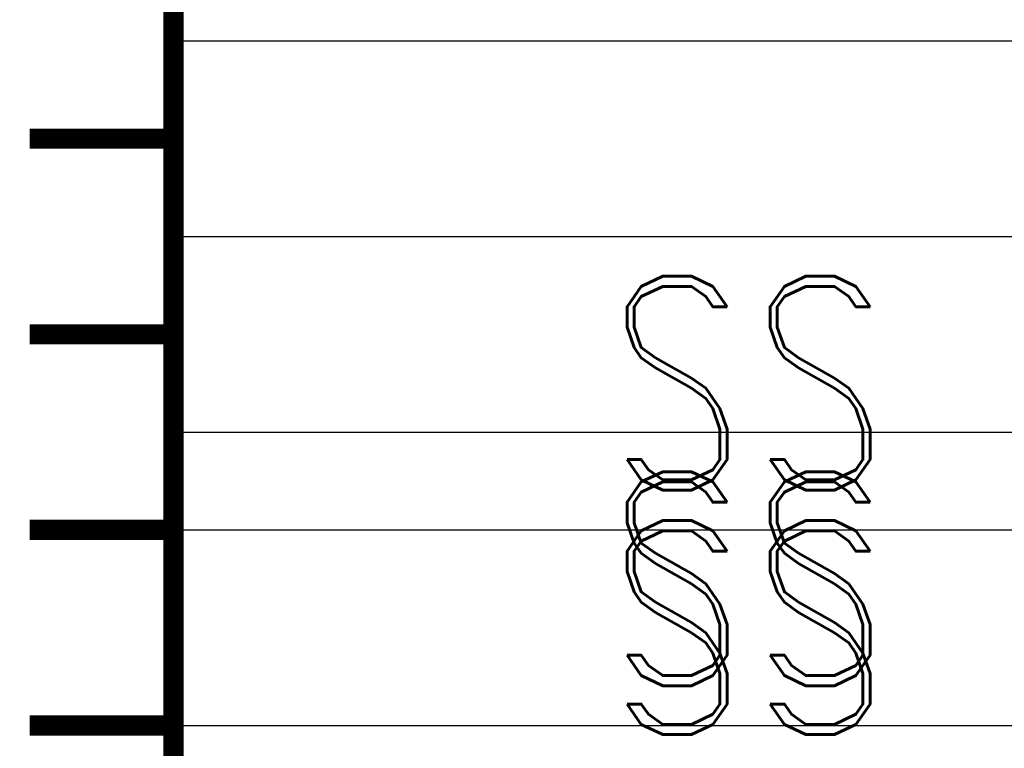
# Model space of a CAD drawing. Extents: x -2 to 113, y -136 to 16.
# Tile 87 of 256: x 59.29 to 64.33, y -110.76 to -107.03. Entities that reach past the tile are written whole.
import ezdxf
from ezdxf.enums import TextEntityAlignment as Align

# ---------------------------------------------------------------- set-up
doc = ezdxf.new("R2010")
doc.units = 0
doc.header["$MEASUREMENT"] = 0
doc.linetypes.add('SOLID', pattern=[0])
doc.layers.get('0').update_dxf_attribs({"linetype": 'SOLID'})
for name, color, linetype in [('1', 7, 'SOLID'), ('10', 7, 'SOLID'), ('11', 7, 'SOLID'), ('12', 7, 'SOLID'), ('13', 7, 'SOLID'), ('14', 7, 'SOLID'), ('15', 7, 'SOLID'), ('16', 7, 'SOLID'), ('17', 7, 'SOLID'), ('18', 7, 'SOLID'), ('19', 7, 'SOLID'), ('2', 7, 'SOLID'), ('20', 7, 'SOLID'), ('21', 7, 'SOLID'), ('22', 7, 'SOLID'), ('23', 7, 'SOLID'), ('24', 7, 'SOLID'), ('25', 7, 'SOLID'), ('26', 7, 'SOLID'), ('27', 7, 'SOLID'), ('28', 7, 'SOLID'), ('29', 7, 'SOLID'), ('3', 7, 'SOLID'), ('30', 7, 'SOLID'), ('31', 7, 'SOLID'), ('32', 7, 'SOLID'), ('33', 7, 'SOLID'), ('34', 7, 'SOLID'), ('35', 7, 'SOLID'), ('36', 7, 'SOLID'), ('37', 7, 'SOLID'), ('38', 7, 'SOLID'), ('39', 7, 'SOLID'), ('4', 7, 'SOLID'), ('40', 7, 'SOLID'), ('41', 7, 'SOLID'), ('42', 7, 'SOLID'), ('43', 7, 'SOLID'), ('44', 7, 'SOLID'), ('45', 7, 'SOLID'), ('46', 7, 'SOLID'), ('47', 7, 'SOLID'), ('48', 7, 'SOLID'), ('49', 7, 'SOLID'), ('5', 7, 'SOLID'), ('50', 7, 'SOLID'), ('51', 7, 'SOLID'), ('52', 7, 'SOLID'), ('53', 7, 'SOLID'), ('54', 7, 'SOLID'), ('55', 7, 'SOLID'), ('56', 7, 'SOLID'), ('57', 7, 'SOLID'), ('58', 7, 'SOLID'), ('59', 7, 'SOLID'), ('6', 7, 'SOLID'), ('60', 7, 'SOLID'), ('61', 7, 'SOLID'), ('62', 7, 'SOLID'), ('63', 7, 'SOLID'), ('64', 7, 'SOLID'), ('65', 7, 'SOLID'), ('66', 7, 'SOLID'), ('67', 7, 'SOLID'), ('68', 7, 'SOLID'), ('7', 7, 'SOLID'), ('8', 7, 'SOLID'), ('9', 7, 'SOLID')]:
    doc.layers.add(name, color=color, linetype=linetype)
doc.styles.add('ROMAND', font='romand', dxfattribs={"height": 1})

msp = doc.modelspace()

# ---------------------------------------------------------------- linework, layer by layer
at = {"color": 7, "linetype": 'SOLID', "const_width": 0.1029}
for points in [[(60.0766, -13.1385), (60.0766, -125.6385)], [(60.0766, -107.6385), (59.3413, -107.6385)], [(60.0766, -108.6385), (59.3413, -108.6385)], [(60.0766, -109.6385), (59.3413, -109.6385)], [(60.0766, -110.6385), (59.3413, -110.6385)]]:
    msp.add_lwpolyline(points, dxfattribs=at)
at = {"layer": '1', "color": 7, "linetype": 'SOLID', "const_width": 0.1029}
for points in [[(60.0766, -13.1385), (60.0766, -125.6385)], [(60.0766, -107.6385), (59.3413, -107.6385)], [(60.0766, -108.6385), (59.3413, -108.6385)], [(60.0766, -109.6385), (59.3413, -109.6385)], [(60.0766, -110.6385), (59.3413, -110.6385)]]:
    msp.add_lwpolyline(points, dxfattribs=at)
at = {"layer": '10', "color": 7, "linetype": 'SOLID', "const_width": 0.1029}
for points in [[(60.0766, -13.1385), (60.0766, -125.6385)], [(60.0766, -107.6385), (59.3413, -107.6385)], [(60.0766, -108.6385), (59.3413, -108.6385)], [(60.0766, -109.6385), (59.3413, -109.6385)], [(60.0766, -110.6385), (59.3413, -110.6385)]]:
    msp.add_lwpolyline(points, dxfattribs=at)
at = {"layer": '10', "color": 7, "linetype": 'SOLID'}
for points in [[(60.0766, -107.1385), (82.1354, -107.1385)], [(60.0766, -110.6385), (82.1354, -110.6385)]]:
    msp.add_lwpolyline(points, dxfattribs=at)
at = {"layer": '11', "color": 7, "linetype": 'SOLID', "const_width": 0.1029}
for points in [[(60.0766, -13.1385), (60.0766, -125.6385)], [(60.0766, -107.6385), (59.3413, -107.6385)], [(60.0766, -108.6385), (59.3413, -108.6385)], [(60.0766, -109.6385), (59.3413, -109.6385)], [(60.0766, -110.6385), (59.3413, -110.6385)]]:
    msp.add_lwpolyline(points, dxfattribs=at)
at = {"layer": '12', "color": 7, "linetype": 'SOLID', "const_width": 0.1029}
for points in [[(60.0766, -13.1385), (60.0766, -125.6385)], [(60.0766, -107.6385), (59.3413, -107.6385)], [(60.0766, -108.6385), (59.3413, -108.6385)], [(60.0766, -109.6385), (59.3413, -109.6385)], [(60.0766, -110.6385), (59.3413, -110.6385)]]:
    msp.add_lwpolyline(points, dxfattribs=at)
at = {"layer": '12', "color": 7, "linetype": 'SOLID'}
for points in [[(60.0766, -109.1385), (82.1354, -109.1385)], [(60.0766, -110.6385), (82.1354, -110.6385)]]:
    msp.add_lwpolyline(points, dxfattribs=at)
at = {"layer": '13', "color": 7, "linetype": 'SOLID', "const_width": 0.1029}
for points in [[(60.0766, -13.1385), (60.0766, -125.6385)], [(60.0766, -107.6385), (59.3413, -107.6385)], [(60.0766, -108.6385), (59.3413, -108.6385)], [(60.0766, -109.6385), (59.3413, -109.6385)], [(60.0766, -110.6385), (59.3413, -110.6385)]]:
    msp.add_lwpolyline(points, dxfattribs=at)
at = {"layer": '14', "color": 7, "linetype": 'SOLID', "const_width": 0.1029}
for points in [[(60.0766, -13.1385), (60.0766, -125.6385)], [(60.0766, -107.6385), (59.3413, -107.6385)], [(60.0766, -108.6385), (59.3413, -108.6385)], [(60.0766, -109.6385), (59.3413, -109.6385)], [(60.0766, -110.6385), (59.3413, -110.6385)]]:
    msp.add_lwpolyline(points, dxfattribs=at)
at = {"layer": '14', "color": 7, "linetype": 'SOLID'}
for points in [[(60.0766, -109.1385), (82.1354, -109.1385)], [(60.0766, -110.6385), (82.1354, -110.6385)]]:
    msp.add_lwpolyline(points, dxfattribs=at)
at = {"layer": '15', "color": 7, "linetype": 'SOLID', "const_width": 0.1029}
for points in [[(60.0766, -13.1385), (60.0766, -125.6385)], [(60.0766, -107.6385), (59.3413, -107.6385)], [(60.0766, -108.6385), (59.3413, -108.6385)], [(60.0766, -109.6385), (59.3413, -109.6385)], [(60.0766, -110.6385), (59.3413, -110.6385)]]:
    msp.add_lwpolyline(points, dxfattribs=at)
at = {"layer": '16', "color": 7, "linetype": 'SOLID', "const_width": 0.1029}
for points in [[(60.0766, -13.1385), (60.0766, -125.6385)], [(60.0766, -107.6385), (59.3413, -107.6385)], [(60.0766, -108.6385), (59.3413, -108.6385)], [(60.0766, -109.6385), (59.3413, -109.6385)], [(60.0766, -110.6385), (59.3413, -110.6385)]]:
    msp.add_lwpolyline(points, dxfattribs=at)
at = {"layer": '16', "color": 7, "linetype": 'SOLID'}
msp.add_lwpolyline([(60.0766, -109.1385), (82.1354, -109.1385)], dxfattribs=at)
at = {"layer": '17', "color": 7, "linetype": 'SOLID', "const_width": 0.1029}
for points in [[(60.0766, -13.1385), (60.0766, -125.6385)], [(60.0766, -107.6385), (59.3413, -107.6385)], [(60.0766, -108.6385), (59.3413, -108.6385)], [(60.0766, -109.6385), (59.3413, -109.6385)], [(60.0766, -110.6385), (59.3413, -110.6385)]]:
    msp.add_lwpolyline(points, dxfattribs=at)
at = {"layer": '18', "color": 7, "linetype": 'SOLID', "const_width": 0.1029}
for points in [[(60.0766, -13.1385), (60.0766, -125.6385)], [(60.0766, -107.6385), (59.3413, -107.6385)], [(60.0766, -108.6385), (59.3413, -108.6385)], [(60.0766, -109.6385), (59.3413, -109.6385)], [(60.0766, -110.6385), (59.3413, -110.6385)]]:
    msp.add_lwpolyline(points, dxfattribs=at)
at = {"layer": '18', "color": 7, "linetype": 'SOLID'}
for points in [[(60.0766, -107.1385), (82.1354, -107.1385)], [(60.0766, -110.6385), (82.1354, -110.6385)]]:
    msp.add_lwpolyline(points, dxfattribs=at)
at = {"layer": '19', "color": 7, "linetype": 'SOLID', "const_width": 0.1029}
for points in [[(60.0766, -13.1385), (60.0766, -125.6385)], [(60.0766, -107.6385), (59.3413, -107.6385)], [(60.0766, -108.6385), (59.3413, -108.6385)], [(60.0766, -109.6385), (59.3413, -109.6385)], [(60.0766, -110.6385), (59.3413, -110.6385)]]:
    msp.add_lwpolyline(points, dxfattribs=at)
at = {"layer": '2', "color": 7, "linetype": 'SOLID', "const_width": 0.1029}
for points in [[(60.0766, -13.1385), (60.0766, -125.6385)], [(60.0766, -107.6385), (59.3413, -107.6385)], [(60.0766, -108.6385), (59.3413, -108.6385)], [(60.0766, -109.6385), (59.3413, -109.6385)], [(60.0766, -110.6385), (59.3413, -110.6385)]]:
    msp.add_lwpolyline(points, dxfattribs=at)
at = {"layer": '2', "color": 7, "linetype": 'SOLID'}
for points in [[(60.0766, -109.1385), (82.1354, -109.1385)], [(60.0766, -110.6385), (82.1354, -110.6385)]]:
    msp.add_lwpolyline(points, dxfattribs=at)
at = {"layer": '20', "color": 7, "linetype": 'SOLID', "const_width": 0.1029}
for points in [[(60.0766, -13.1385), (60.0766, -125.6385)], [(60.0766, -107.6385), (59.3413, -107.6385)], [(60.0766, -108.6385), (59.3413, -108.6385)], [(60.0766, -109.6385), (59.3413, -109.6385)], [(60.0766, -110.6385), (59.3413, -110.6385)]]:
    msp.add_lwpolyline(points, dxfattribs=at)
at = {"layer": '20', "color": 7, "linetype": 'SOLID'}
for points in [[(60.0766, -109.1385), (82.1354, -109.1385)], [(60.0766, -110.6385), (82.1354, -110.6385)]]:
    msp.add_lwpolyline(points, dxfattribs=at)
at = {"layer": '21', "color": 7, "linetype": 'SOLID', "const_width": 0.1029}
for points in [[(60.0766, -13.1385), (60.0766, -125.6385)], [(60.0766, -107.6385), (59.3413, -107.6385)], [(60.0766, -108.6385), (59.3413, -108.6385)], [(60.0766, -109.6385), (59.3413, -109.6385)], [(60.0766, -110.6385), (59.3413, -110.6385)]]:
    msp.add_lwpolyline(points, dxfattribs=at)
at = {"layer": '22', "color": 7, "linetype": 'SOLID', "const_width": 0.1029}
for points in [[(60.0766, -13.1385), (60.0766, -125.6385)], [(60.0766, -107.6385), (59.3413, -107.6385)], [(60.0766, -108.6385), (59.3413, -108.6385)], [(60.0766, -109.6385), (59.3413, -109.6385)], [(60.0766, -110.6385), (59.3413, -110.6385)]]:
    msp.add_lwpolyline(points, dxfattribs=at)
at = {"layer": '22', "color": 7, "linetype": 'SOLID'}
for points in [[(60.0766, -107.1385), (82.1354, -107.1385)], [(60.0766, -110.6385), (82.1354, -110.6385)]]:
    msp.add_lwpolyline(points, dxfattribs=at)
at = {"layer": '23', "color": 7, "linetype": 'SOLID', "const_width": 0.1029}
for points in [[(60.0766, -13.1385), (60.0766, -125.6385)], [(60.0766, -107.6385), (59.3413, -107.6385)], [(60.0766, -108.6385), (59.3413, -108.6385)], [(60.0766, -109.6385), (59.3413, -109.6385)], [(60.0766, -110.6385), (59.3413, -110.6385)]]:
    msp.add_lwpolyline(points, dxfattribs=at)
at = {"layer": '24', "color": 7, "linetype": 'SOLID', "const_width": 0.1029}
for points in [[(60.0766, -13.1385), (60.0766, -125.6385)], [(60.0766, -107.6385), (59.3413, -107.6385)], [(60.0766, -108.6385), (59.3413, -108.6385)], [(60.0766, -109.6385), (59.3413, -109.6385)], [(60.0766, -110.6385), (59.3413, -110.6385)]]:
    msp.add_lwpolyline(points, dxfattribs=at)
at = {"layer": '24', "color": 7, "linetype": 'SOLID'}
for points in [[(60.0766, -107.1385), (82.1354, -107.1385)], [(60.0766, -110.6385), (82.1354, -110.6385)]]:
    msp.add_lwpolyline(points, dxfattribs=at)
at = {"layer": '25', "color": 7, "linetype": 'SOLID', "const_width": 0.1029}
for points in [[(60.0766, -13.1385), (60.0766, -125.6385)], [(60.0766, -107.6385), (59.3413, -107.6385)], [(60.0766, -108.6385), (59.3413, -108.6385)], [(60.0766, -109.6385), (59.3413, -109.6385)], [(60.0766, -110.6385), (59.3413, -110.6385)]]:
    msp.add_lwpolyline(points, dxfattribs=at)
at = {"layer": '26', "color": 7, "linetype": 'SOLID', "const_width": 0.1029}
for points in [[(60.0766, -13.1385), (60.0766, -125.6385)], [(60.0766, -107.6385), (59.3413, -107.6385)], [(60.0766, -108.6385), (59.3413, -108.6385)], [(60.0766, -109.6385), (59.3413, -109.6385)], [(60.0766, -110.6385), (59.3413, -110.6385)]]:
    msp.add_lwpolyline(points, dxfattribs=at)
at = {"layer": '27', "color": 7, "linetype": 'SOLID', "const_width": 0.1029}
for points in [[(60.0766, -13.1385), (60.0766, -125.6385)], [(60.0766, -107.6385), (59.3413, -107.6385)], [(60.0766, -108.6385), (59.3413, -108.6385)], [(60.0766, -109.6385), (59.3413, -109.6385)], [(60.0766, -110.6385), (59.3413, -110.6385)]]:
    msp.add_lwpolyline(points, dxfattribs=at)
at = {"layer": '27', "color": 7, "linetype": 'SOLID'}
for points in [[(60.0766, -108.1385), (82.1354, -108.1385)], [(60.0766, -109.6385), (82.1354, -109.6385)]]:
    msp.add_lwpolyline(points, dxfattribs=at)
at = {"layer": '28', "color": 7, "linetype": 'SOLID', "const_width": 0.1029}
for points in [[(60.0766, -13.1385), (60.0766, -125.6385)], [(60.0766, -107.6385), (59.3413, -107.6385)], [(60.0766, -108.6385), (59.3413, -108.6385)], [(60.0766, -109.6385), (59.3413, -109.6385)], [(60.0766, -110.6385), (59.3413, -110.6385)]]:
    msp.add_lwpolyline(points, dxfattribs=at)
at = {"layer": '29', "color": 7, "linetype": 'SOLID', "const_width": 0.1029}
for points in [[(60.0766, -13.1385), (60.0766, -125.6385)], [(60.0766, -107.6385), (59.3413, -107.6385)], [(60.0766, -108.6385), (59.3413, -108.6385)], [(60.0766, -109.6385), (59.3413, -109.6385)], [(60.0766, -110.6385), (59.3413, -110.6385)]]:
    msp.add_lwpolyline(points, dxfattribs=at)
at = {"layer": '3', "color": 7, "linetype": 'SOLID', "const_width": 0.1029}
for points in [[(60.0766, -13.1385), (60.0766, -125.6385)], [(60.0766, -107.6385), (59.3413, -107.6385)], [(60.0766, -108.6385), (59.3413, -108.6385)], [(60.0766, -109.6385), (59.3413, -109.6385)], [(60.0766, -110.6385), (59.3413, -110.6385)]]:
    msp.add_lwpolyline(points, dxfattribs=at)
at = {"layer": '30', "color": 7, "linetype": 'SOLID', "const_width": 0.1029}
for points in [[(60.0766, -13.1385), (60.0766, -125.6385)], [(60.0766, -107.6385), (59.3413, -107.6385)], [(60.0766, -108.6385), (59.3413, -108.6385)], [(60.0766, -109.6385), (59.3413, -109.6385)], [(60.0766, -110.6385), (59.3413, -110.6385)]]:
    msp.add_lwpolyline(points, dxfattribs=at)
at = {"layer": '30', "color": 7, "linetype": 'SOLID'}
for points in [[(60.0766, -107.1385), (82.1354, -107.1385)], [(60.0766, -110.6385), (82.1354, -110.6385)]]:
    msp.add_lwpolyline(points, dxfattribs=at)
at = {"layer": '31', "color": 7, "linetype": 'SOLID', "const_width": 0.1029}
for points in [[(60.0766, -13.1385), (60.0766, -125.6385)], [(60.0766, -107.6385), (59.3413, -107.6385)], [(60.0766, -108.6385), (59.3413, -108.6385)], [(60.0766, -109.6385), (59.3413, -109.6385)], [(60.0766, -110.6385), (59.3413, -110.6385)]]:
    msp.add_lwpolyline(points, dxfattribs=at)
at = {"layer": '32', "color": 7, "linetype": 'SOLID', "const_width": 0.1029}
for points in [[(60.0766, -13.1385), (60.0766, -125.6385)], [(60.0766, -107.6385), (59.3413, -107.6385)], [(60.0766, -108.6385), (59.3413, -108.6385)], [(60.0766, -109.6385), (59.3413, -109.6385)], [(60.0766, -110.6385), (59.3413, -110.6385)]]:
    msp.add_lwpolyline(points, dxfattribs=at)
at = {"layer": '33', "color": 7, "linetype": 'SOLID', "const_width": 0.1029}
for points in [[(60.0766, -13.1385), (60.0766, -125.6385)], [(60.0766, -107.6385), (59.3413, -107.6385)], [(60.0766, -108.6385), (59.3413, -108.6385)], [(60.0766, -109.6385), (59.3413, -109.6385)], [(60.0766, -110.6385), (59.3413, -110.6385)]]:
    msp.add_lwpolyline(points, dxfattribs=at)
at = {"layer": '34', "color": 7, "linetype": 'SOLID', "const_width": 0.1029}
for points in [[(60.0766, -13.1385), (60.0766, -125.6385)], [(60.0766, -107.6385), (59.3413, -107.6385)], [(60.0766, -108.6385), (59.3413, -108.6385)], [(60.0766, -109.6385), (59.3413, -109.6385)], [(60.0766, -110.6385), (59.3413, -110.6385)]]:
    msp.add_lwpolyline(points, dxfattribs=at)
at = {"layer": '35', "color": 7, "linetype": 'SOLID', "const_width": 0.1029}
for points in [[(60.0766, -13.1385), (60.0766, -125.6385)], [(60.0766, -107.6385), (59.3413, -107.6385)], [(60.0766, -108.6385), (59.3413, -108.6385)], [(60.0766, -109.6385), (59.3413, -109.6385)], [(60.0766, -110.6385), (59.3413, -110.6385)]]:
    msp.add_lwpolyline(points, dxfattribs=at)
at = {"layer": '36', "color": 7, "linetype": 'SOLID', "const_width": 0.1029}
for points in [[(60.0766, -13.1385), (60.0766, -125.6385)], [(60.0766, -107.6385), (59.3413, -107.6385)], [(60.0766, -108.6385), (59.3413, -108.6385)], [(60.0766, -109.6385), (59.3413, -109.6385)], [(60.0766, -110.6385), (59.3413, -110.6385)]]:
    msp.add_lwpolyline(points, dxfattribs=at)
at = {"layer": '37', "color": 7, "linetype": 'SOLID', "const_width": 0.1029}
for points in [[(60.0766, -13.1385), (60.0766, -125.6385)], [(60.0766, -107.6385), (59.3413, -107.6385)], [(60.0766, -108.6385), (59.3413, -108.6385)], [(60.0766, -109.6385), (59.3413, -109.6385)], [(60.0766, -110.6385), (59.3413, -110.6385)]]:
    msp.add_lwpolyline(points, dxfattribs=at)
at = {"layer": '38', "color": 7, "linetype": 'SOLID', "const_width": 0.1029}
for points in [[(60.0766, -13.1385), (60.0766, -125.6385)], [(60.0766, -107.6385), (59.3413, -107.6385)], [(60.0766, -108.6385), (59.3413, -108.6385)], [(60.0766, -109.6385), (59.3413, -109.6385)], [(60.0766, -110.6385), (59.3413, -110.6385)]]:
    msp.add_lwpolyline(points, dxfattribs=at)
at = {"layer": '39', "color": 7, "linetype": 'SOLID', "const_width": 0.1029}
for points in [[(60.0766, -13.1385), (60.0766, -125.6385)], [(60.0766, -107.6385), (59.3413, -107.6385)], [(60.0766, -108.6385), (59.3413, -108.6385)], [(60.0766, -109.6385), (59.3413, -109.6385)], [(60.0766, -110.6385), (59.3413, -110.6385)]]:
    msp.add_lwpolyline(points, dxfattribs=at)
at = {"layer": '39', "color": 7, "linetype": 'SOLID'}
for points in [[(60.0766, -107.1385), (82.1354, -107.1385)], [(60.0766, -110.6385), (82.1354, -110.6385)]]:
    msp.add_lwpolyline(points, dxfattribs=at)
at = {"layer": '4', "color": 7, "linetype": 'SOLID', "const_width": 0.1029}
for points in [[(60.0766, -13.1385), (60.0766, -125.6385)], [(60.0766, -107.6385), (59.3413, -107.6385)], [(60.0766, -108.6385), (59.3413, -108.6385)], [(60.0766, -109.6385), (59.3413, -109.6385)], [(60.0766, -110.6385), (59.3413, -110.6385)]]:
    msp.add_lwpolyline(points, dxfattribs=at)
at = {"layer": '4', "color": 7, "linetype": 'SOLID'}
for points in [[(60.0766, -109.1385), (82.1354, -109.1385)], [(60.0766, -110.6385), (82.1354, -110.6385)]]:
    msp.add_lwpolyline(points, dxfattribs=at)
at = {"layer": '40', "color": 7, "linetype": 'SOLID', "const_width": 0.1029}
for points in [[(60.0766, -13.1385), (60.0766, -125.6385)], [(60.0766, -107.6385), (59.3413, -107.6385)], [(60.0766, -108.6385), (59.3413, -108.6385)], [(60.0766, -109.6385), (59.3413, -109.6385)], [(60.0766, -110.6385), (59.3413, -110.6385)]]:
    msp.add_lwpolyline(points, dxfattribs=at)
at = {"layer": '41', "color": 7, "linetype": 'SOLID', "const_width": 0.1029}
for points in [[(60.0766, -13.1385), (60.0766, -125.6385)], [(60.0766, -107.6385), (59.3413, -107.6385)], [(60.0766, -108.6385), (59.3413, -108.6385)], [(60.0766, -109.6385), (59.3413, -109.6385)], [(60.0766, -110.6385), (59.3413, -110.6385)]]:
    msp.add_lwpolyline(points, dxfattribs=at)
at = {"layer": '41', "color": 7, "linetype": 'SOLID'}
for points in [[(60.0766, -107.1385), (82.1354, -107.1385)], [(60.0766, -110.6385), (82.1354, -110.6385)]]:
    msp.add_lwpolyline(points, dxfattribs=at)
at = {"layer": '42', "color": 7, "linetype": 'SOLID', "const_width": 0.1029}
for points in [[(60.0766, -13.1385), (60.0766, -125.6385)], [(60.0766, -107.6385), (59.3413, -107.6385)], [(60.0766, -108.6385), (59.3413, -108.6385)], [(60.0766, -109.6385), (59.3413, -109.6385)], [(60.0766, -110.6385), (59.3413, -110.6385)]]:
    msp.add_lwpolyline(points, dxfattribs=at)
at = {"layer": '43', "color": 7, "linetype": 'SOLID', "const_width": 0.1029}
for points in [[(60.0766, -13.1385), (60.0766, -125.6385)], [(60.0766, -107.6385), (59.3413, -107.6385)], [(60.0766, -108.6385), (59.3413, -108.6385)], [(60.0766, -109.6385), (59.3413, -109.6385)], [(60.0766, -110.6385), (59.3413, -110.6385)]]:
    msp.add_lwpolyline(points, dxfattribs=at)
at = {"layer": '43', "color": 7, "linetype": 'SOLID'}
for points in [[(60.0766, -107.1385), (82.1354, -107.1385)], [(60.0766, -110.6385), (82.1354, -110.6385)]]:
    msp.add_lwpolyline(points, dxfattribs=at)
at = {"layer": '44', "color": 7, "linetype": 'SOLID', "const_width": 0.1029}
for points in [[(60.0766, -13.1385), (60.0766, -125.6385)], [(60.0766, -107.6385), (59.3413, -107.6385)], [(60.0766, -108.6385), (59.3413, -108.6385)], [(60.0766, -109.6385), (59.3413, -109.6385)], [(60.0766, -110.6385), (59.3413, -110.6385)]]:
    msp.add_lwpolyline(points, dxfattribs=at)
at = {"layer": '45', "color": 7, "linetype": 'SOLID', "const_width": 0.1029}
for points in [[(60.0766, -13.1385), (60.0766, -125.6385)], [(60.0766, -107.6385), (59.3413, -107.6385)], [(60.0766, -108.6385), (59.3413, -108.6385)], [(60.0766, -109.6385), (59.3413, -109.6385)], [(60.0766, -110.6385), (59.3413, -110.6385)]]:
    msp.add_lwpolyline(points, dxfattribs=at)
at = {"layer": '46', "color": 7, "linetype": 'SOLID', "const_width": 0.1029}
for points in [[(60.0766, -13.1385), (60.0766, -125.6385)], [(60.0766, -107.6385), (59.3413, -107.6385)], [(60.0766, -108.6385), (59.3413, -108.6385)], [(60.0766, -109.6385), (59.3413, -109.6385)], [(60.0766, -110.6385), (59.3413, -110.6385)]]:
    msp.add_lwpolyline(points, dxfattribs=at)
at = {"layer": '47', "color": 7, "linetype": 'SOLID', "const_width": 0.1029}
for points in [[(60.0766, -13.1385), (60.0766, -125.6385)], [(60.0766, -107.6385), (59.3413, -107.6385)], [(60.0766, -108.6385), (59.3413, -108.6385)], [(60.0766, -109.6385), (59.3413, -109.6385)], [(60.0766, -110.6385), (59.3413, -110.6385)]]:
    msp.add_lwpolyline(points, dxfattribs=at)
at = {"layer": '48', "color": 7, "linetype": 'SOLID', "const_width": 0.1029}
for points in [[(60.0766, -13.1385), (60.0766, -125.6385)], [(60.0766, -107.6385), (59.3413, -107.6385)], [(60.0766, -108.6385), (59.3413, -108.6385)], [(60.0766, -109.6385), (59.3413, -109.6385)], [(60.0766, -110.6385), (59.3413, -110.6385)]]:
    msp.add_lwpolyline(points, dxfattribs=at)
at = {"layer": '49', "color": 7, "linetype": 'SOLID', "const_width": 0.1029}
for points in [[(60.0766, -13.1385), (60.0766, -125.6385)], [(60.0766, -107.6385), (59.3413, -107.6385)], [(60.0766, -108.6385), (59.3413, -108.6385)], [(60.0766, -109.6385), (59.3413, -109.6385)], [(60.0766, -110.6385), (59.3413, -110.6385)]]:
    msp.add_lwpolyline(points, dxfattribs=at)
at = {"layer": '5', "color": 7, "linetype": 'SOLID', "const_width": 0.1029}
for points in [[(60.0766, -13.1385), (60.0766, -125.6385)], [(60.0766, -107.6385), (59.3413, -107.6385)], [(60.0766, -108.6385), (59.3413, -108.6385)], [(60.0766, -109.6385), (59.3413, -109.6385)], [(60.0766, -110.6385), (59.3413, -110.6385)]]:
    msp.add_lwpolyline(points, dxfattribs=at)
at = {"layer": '50', "color": 7, "linetype": 'SOLID', "const_width": 0.1029}
for points in [[(60.0766, -13.1385), (60.0766, -125.6385)], [(60.0766, -107.6385), (59.3413, -107.6385)], [(60.0766, -108.6385), (59.3413, -108.6385)], [(60.0766, -109.6385), (59.3413, -109.6385)], [(60.0766, -110.6385), (59.3413, -110.6385)]]:
    msp.add_lwpolyline(points, dxfattribs=at)
at = {"layer": '50', "color": 7, "linetype": 'SOLID'}
for points in [[(60.0766, -109.1385), (82.1354, -109.1385)], [(60.0766, -110.6385), (82.1354, -110.6385)]]:
    msp.add_lwpolyline(points, dxfattribs=at)
at = {"layer": '51', "color": 7, "linetype": 'SOLID', "const_width": 0.1029}
for points in [[(60.0766, -13.1385), (60.0766, -125.6385)], [(60.0766, -107.6385), (59.3413, -107.6385)], [(60.0766, -108.6385), (59.3413, -108.6385)], [(60.0766, -109.6385), (59.3413, -109.6385)], [(60.0766, -110.6385), (59.3413, -110.6385)]]:
    msp.add_lwpolyline(points, dxfattribs=at)
at = {"layer": '52', "color": 7, "linetype": 'SOLID', "const_width": 0.1029}
for points in [[(60.0766, -13.1385), (60.0766, -125.6385)], [(60.0766, -107.6385), (59.3413, -107.6385)], [(60.0766, -108.6385), (59.3413, -108.6385)], [(60.0766, -109.6385), (59.3413, -109.6385)], [(60.0766, -110.6385), (59.3413, -110.6385)]]:
    msp.add_lwpolyline(points, dxfattribs=at)
at = {"layer": '52', "color": 7, "linetype": 'SOLID'}
for points in [[(60.0766, -107.1385), (82.1354, -107.1385)], [(60.0766, -110.6385), (82.1354, -110.6385)]]:
    msp.add_lwpolyline(points, dxfattribs=at)
at = {"layer": '53', "color": 7, "linetype": 'SOLID', "const_width": 0.1029}
for points in [[(60.0766, -13.1385), (60.0766, -125.6385)], [(60.0766, -107.6385), (59.3413, -107.6385)], [(60.0766, -108.6385), (59.3413, -108.6385)], [(60.0766, -109.6385), (59.3413, -109.6385)], [(60.0766, -110.6385), (59.3413, -110.6385)]]:
    msp.add_lwpolyline(points, dxfattribs=at)
at = {"layer": '54', "color": 7, "linetype": 'SOLID', "const_width": 0.1029}
for points in [[(60.0766, -13.1385), (60.0766, -125.6385)], [(60.0766, -107.6385), (59.3413, -107.6385)], [(60.0766, -108.6385), (59.3413, -108.6385)], [(60.0766, -109.6385), (59.3413, -109.6385)], [(60.0766, -110.6385), (59.3413, -110.6385)]]:
    msp.add_lwpolyline(points, dxfattribs=at)
at = {"layer": '54', "color": 7, "linetype": 'SOLID'}
for points in [[(60.0766, -109.1385), (82.1354, -109.1385)], [(60.0766, -110.6385), (82.1354, -110.6385)]]:
    msp.add_lwpolyline(points, dxfattribs=at)
at = {"layer": '55', "color": 7, "linetype": 'SOLID', "const_width": 0.1029}
for points in [[(60.0766, -13.1385), (60.0766, -125.6385)], [(60.0766, -107.6385), (59.3413, -107.6385)], [(60.0766, -108.6385), (59.3413, -108.6385)], [(60.0766, -109.6385), (59.3413, -109.6385)], [(60.0766, -110.6385), (59.3413, -110.6385)]]:
    msp.add_lwpolyline(points, dxfattribs=at)
at = {"layer": '56', "color": 7, "linetype": 'SOLID', "const_width": 0.1029}
for points in [[(60.0766, -13.1385), (60.0766, -125.6385)], [(60.0766, -107.6385), (59.3413, -107.6385)], [(60.0766, -108.6385), (59.3413, -108.6385)], [(60.0766, -109.6385), (59.3413, -109.6385)], [(60.0766, -110.6385), (59.3413, -110.6385)]]:
    msp.add_lwpolyline(points, dxfattribs=at)
at = {"layer": '57', "color": 7, "linetype": 'SOLID', "const_width": 0.1029}
for points in [[(60.0766, -13.1385), (60.0766, -125.6385)], [(60.0766, -107.6385), (59.3413, -107.6385)], [(60.0766, -108.6385), (59.3413, -108.6385)], [(60.0766, -109.6385), (59.3413, -109.6385)], [(60.0766, -110.6385), (59.3413, -110.6385)]]:
    msp.add_lwpolyline(points, dxfattribs=at)
at = {"layer": '57', "color": 7, "linetype": 'SOLID'}
for points in [[(60.0766, -107.1385), (82.1354, -107.1385)], [(60.0766, -110.6385), (82.1354, -110.6385)]]:
    msp.add_lwpolyline(points, dxfattribs=at)
at = {"layer": '58', "color": 7, "linetype": 'SOLID', "const_width": 0.1029}
for points in [[(60.0766, -13.1385), (60.0766, -125.6385)], [(60.0766, -107.6385), (59.3413, -107.6385)], [(60.0766, -108.6385), (59.3413, -108.6385)], [(60.0766, -109.6385), (59.3413, -109.6385)], [(60.0766, -110.6385), (59.3413, -110.6385)]]:
    msp.add_lwpolyline(points, dxfattribs=at)
at = {"layer": '59', "color": 7, "linetype": 'SOLID', "const_width": 0.1029}
for points in [[(60.0766, -13.1385), (60.0766, -125.6385)], [(60.0766, -107.6385), (59.3413, -107.6385)], [(60.0766, -108.6385), (59.3413, -108.6385)], [(60.0766, -109.6385), (59.3413, -109.6385)], [(60.0766, -110.6385), (59.3413, -110.6385)]]:
    msp.add_lwpolyline(points, dxfattribs=at)
at = {"layer": '59', "color": 7, "linetype": 'SOLID'}
for points in [[(60.0766, -107.1385), (82.1354, -107.1385)], [(60.0766, -110.6385), (82.1354, -110.6385)]]:
    msp.add_lwpolyline(points, dxfattribs=at)
at = {"layer": '6', "color": 7, "linetype": 'SOLID', "const_width": 0.1029}
for points in [[(60.0766, -13.1385), (60.0766, -125.6385)], [(60.0766, -107.6385), (59.3413, -107.6385)], [(60.0766, -108.6385), (59.3413, -108.6385)], [(60.0766, -109.6385), (59.3413, -109.6385)], [(60.0766, -110.6385), (59.3413, -110.6385)]]:
    msp.add_lwpolyline(points, dxfattribs=at)
at = {"layer": '6', "color": 7, "linetype": 'SOLID'}
for points in [[(60.0766, -107.1385), (82.1354, -107.1385)], [(60.0766, -110.6385), (82.1354, -110.6385)]]:
    msp.add_lwpolyline(points, dxfattribs=at)
at = {"layer": '60', "color": 7, "linetype": 'SOLID', "const_width": 0.1029}
for points in [[(60.0766, -13.1385), (60.0766, -125.6385)], [(60.0766, -107.6385), (59.3413, -107.6385)], [(60.0766, -108.6385), (59.3413, -108.6385)], [(60.0766, -109.6385), (59.3413, -109.6385)], [(60.0766, -110.6385), (59.3413, -110.6385)]]:
    msp.add_lwpolyline(points, dxfattribs=at)
at = {"layer": '61', "color": 7, "linetype": 'SOLID', "const_width": 0.1029}
for points in [[(60.0766, -13.1385), (60.0766, -125.6385)], [(60.0766, -107.6385), (59.3413, -107.6385)], [(60.0766, -108.6385), (59.3413, -108.6385)], [(60.0766, -109.6385), (59.3413, -109.6385)], [(60.0766, -110.6385), (59.3413, -110.6385)]]:
    msp.add_lwpolyline(points, dxfattribs=at)
at = {"layer": '61', "color": 7, "linetype": 'SOLID'}
for points in [[(60.0766, -107.1385), (82.1354, -107.1385)], [(60.0766, -110.6385), (82.1354, -110.6385)]]:
    msp.add_lwpolyline(points, dxfattribs=at)
at = {"layer": '62', "color": 7, "linetype": 'SOLID', "const_width": 0.1029}
for points in [[(60.0766, -13.1385), (60.0766, -125.6385)], [(60.0766, -107.6385), (59.3413, -107.6385)], [(60.0766, -108.6385), (59.3413, -108.6385)], [(60.0766, -109.6385), (59.3413, -109.6385)], [(60.0766, -110.6385), (59.3413, -110.6385)]]:
    msp.add_lwpolyline(points, dxfattribs=at)
at = {"layer": '63', "color": 7, "linetype": 'SOLID', "const_width": 0.1029}
for points in [[(60.0766, -13.1385), (60.0766, -125.6385)], [(60.0766, -107.6385), (59.3413, -107.6385)], [(60.0766, -108.6385), (59.3413, -108.6385)], [(60.0766, -109.6385), (59.3413, -109.6385)], [(60.0766, -110.6385), (59.3413, -110.6385)]]:
    msp.add_lwpolyline(points, dxfattribs=at)
at = {"layer": '63', "color": 7, "linetype": 'SOLID'}
for points in [[(60.0766, -107.1385), (82.1354, -107.1385)], [(60.0766, -110.6385), (82.1354, -110.6385)]]:
    msp.add_lwpolyline(points, dxfattribs=at)
at = {"layer": '64', "color": 7, "linetype": 'SOLID', "const_width": 0.1029}
for points in [[(60.0766, -13.1385), (60.0766, -125.6385)], [(60.0766, -107.6385), (59.3413, -107.6385)], [(60.0766, -108.6385), (59.3413, -108.6385)], [(60.0766, -109.6385), (59.3413, -109.6385)], [(60.0766, -110.6385), (59.3413, -110.6385)]]:
    msp.add_lwpolyline(points, dxfattribs=at)
at = {"layer": '65', "color": 7, "linetype": 'SOLID', "const_width": 0.1029}
for points in [[(60.0766, -13.1385), (60.0766, -125.6385)], [(60.0766, -107.6385), (59.3413, -107.6385)], [(60.0766, -108.6385), (59.3413, -108.6385)], [(60.0766, -109.6385), (59.3413, -109.6385)], [(60.0766, -110.6385), (59.3413, -110.6385)]]:
    msp.add_lwpolyline(points, dxfattribs=at)
at = {"layer": '65', "color": 7, "linetype": 'SOLID'}
for points in [[(60.0766, -109.1385), (82.1354, -109.1385)], [(60.0766, -110.6385), (82.1354, -110.6385)]]:
    msp.add_lwpolyline(points, dxfattribs=at)
at = {"layer": '66', "color": 7, "linetype": 'SOLID', "const_width": 0.1029}
for points in [[(60.0766, -13.1385), (60.0766, -125.6385)], [(60.0766, -107.6385), (59.3413, -107.6385)], [(60.0766, -108.6385), (59.3413, -108.6385)], [(60.0766, -109.6385), (59.3413, -109.6385)], [(60.0766, -110.6385), (59.3413, -110.6385)]]:
    msp.add_lwpolyline(points, dxfattribs=at)
at = {"layer": '67', "color": 7, "linetype": 'SOLID', "const_width": 0.1029}
for points in [[(60.0766, -13.1385), (60.0766, -125.6385)], [(60.0766, -107.6385), (59.3413, -107.6385)], [(60.0766, -108.6385), (59.3413, -108.6385)], [(60.0766, -109.6385), (59.3413, -109.6385)], [(60.0766, -110.6385), (59.3413, -110.6385)]]:
    msp.add_lwpolyline(points, dxfattribs=at)
at = {"layer": '67', "color": 7, "linetype": 'SOLID'}
for points in [[(60.0766, -109.1385), (82.1354, -109.1385)], [(60.0766, -110.6385), (82.1354, -110.6385)]]:
    msp.add_lwpolyline(points, dxfattribs=at)
at = {"layer": '68', "color": 7, "linetype": 'SOLID', "const_width": 0.1029}
for points in [[(60.0766, -13.1385), (60.0766, -125.6385)], [(60.0766, -107.6385), (59.3413, -107.6385)], [(60.0766, -108.6385), (59.3413, -108.6385)], [(60.0766, -109.6385), (59.3413, -109.6385)], [(60.0766, -110.6385), (59.3413, -110.6385)]]:
    msp.add_lwpolyline(points, dxfattribs=at)
at = {"layer": '7', "color": 7, "linetype": 'SOLID', "const_width": 0.1029}
for points in [[(60.0766, -13.1385), (60.0766, -125.6385)], [(60.0766, -107.6385), (59.3413, -107.6385)], [(60.0766, -108.6385), (59.3413, -108.6385)], [(60.0766, -109.6385), (59.3413, -109.6385)], [(60.0766, -110.6385), (59.3413, -110.6385)]]:
    msp.add_lwpolyline(points, dxfattribs=at)
at = {"layer": '8', "color": 7, "linetype": 'SOLID', "const_width": 0.1029}
for points in [[(60.0766, -13.1385), (60.0766, -125.6385)], [(60.0766, -107.6385), (59.3413, -107.6385)], [(60.0766, -108.6385), (59.3413, -108.6385)], [(60.0766, -109.6385), (59.3413, -109.6385)], [(60.0766, -110.6385), (59.3413, -110.6385)]]:
    msp.add_lwpolyline(points, dxfattribs=at)
at = {"layer": '8', "color": 7, "linetype": 'SOLID'}
for points in [[(60.0766, -109.1385), (82.1354, -109.1385)], [(60.0766, -110.6385), (82.1354, -110.6385)]]:
    msp.add_lwpolyline(points, dxfattribs=at)
at = {"layer": '9', "color": 7, "linetype": 'SOLID', "const_width": 0.1029}
for points in [[(60.0766, -13.1385), (60.0766, -125.6385)], [(60.0766, -107.6385), (59.3413, -107.6385)], [(60.0766, -108.6385), (59.3413, -108.6385)], [(60.0766, -109.6385), (59.3413, -109.6385)], [(60.0766, -110.6385), (59.3413, -110.6385)]]:
    msp.add_lwpolyline(points, dxfattribs=at)

# ---------------------------------------------------------------- texts
at = {"layer": '12', "color": 7, "style": 'ROMAND', "width": 0.78}
msp.add_text('SS', height=1.09412, dxfattribs=at).set_placement((63.0178, -109.8885), align=Align.MIDDLE_CENTER)
at = {"layer": '14', "color": 7, "style": 'ROMAND', "width": 0.78}
msp.add_text('SS', height=1.09412, dxfattribs=at).set_placement((63.0178, -109.8885), align=Align.MIDDLE_CENTER)
at = {"layer": '16', "color": 7, "style": 'ROMAND', "width": 0.78}
msp.add_text('SS', height=1.09412, dxfattribs=at).set_placement((63.0178, -110.1385), align=Align.MIDDLE_CENTER)
at = {"layer": '2', "color": 7, "style": 'ROMAND', "width": 0.78}
msp.add_text('SS', height=1.09412, dxfattribs=at).set_placement((63.0178, -109.8885), align=Align.MIDDLE_CENTER)
at = {"layer": '20', "color": 7, "style": 'ROMAND', "width": 0.78}
msp.add_text('SS', height=1.09412, dxfattribs=at).set_placement((63.0178, -109.8885), align=Align.MIDDLE_CENTER)
at = {"layer": '27', "color": 7, "style": 'ROMAND', "width": 0.78}
msp.add_text('SS', height=1.09412, dxfattribs=at).set_placement((63.0178, -108.8885), align=Align.MIDDLE_CENTER)
at = {"layer": '4', "color": 7, "style": 'ROMAND', "width": 0.78}
msp.add_text('SS', height=1.09412, dxfattribs=at).set_placement((63.0178, -109.8885), align=Align.MIDDLE_CENTER)
at = {"layer": '50', "color": 7, "style": 'ROMAND', "width": 0.78}
msp.add_text('SS', height=1.09412, dxfattribs=at).set_placement((63.0178, -109.8885), align=Align.MIDDLE_CENTER)
at = {"layer": '54', "color": 7, "style": 'ROMAND', "width": 0.78}
msp.add_text('SS', height=1.09412, dxfattribs=at).set_placement((63.0178, -109.8885), align=Align.MIDDLE_CENTER)
at = {"layer": '65', "color": 7, "style": 'ROMAND', "width": 0.78}
msp.add_text('SS', height=1.09412, dxfattribs=at).set_placement((63.0178, -109.8885), align=Align.MIDDLE_CENTER)
at = {"layer": '67', "color": 7, "style": 'ROMAND', "width": 0.78}
msp.add_text('SS', height=1.09412, dxfattribs=at).set_placement((63.0178, -109.8885), align=Align.MIDDLE_CENTER)
at = {"layer": '8', "color": 7, "style": 'ROMAND', "width": 0.78}
msp.add_text('SS', height=1.09412, dxfattribs=at).set_placement((63.0178, -109.8885), align=Align.MIDDLE_CENTER)

doc.saveas('drawing.dxf')
